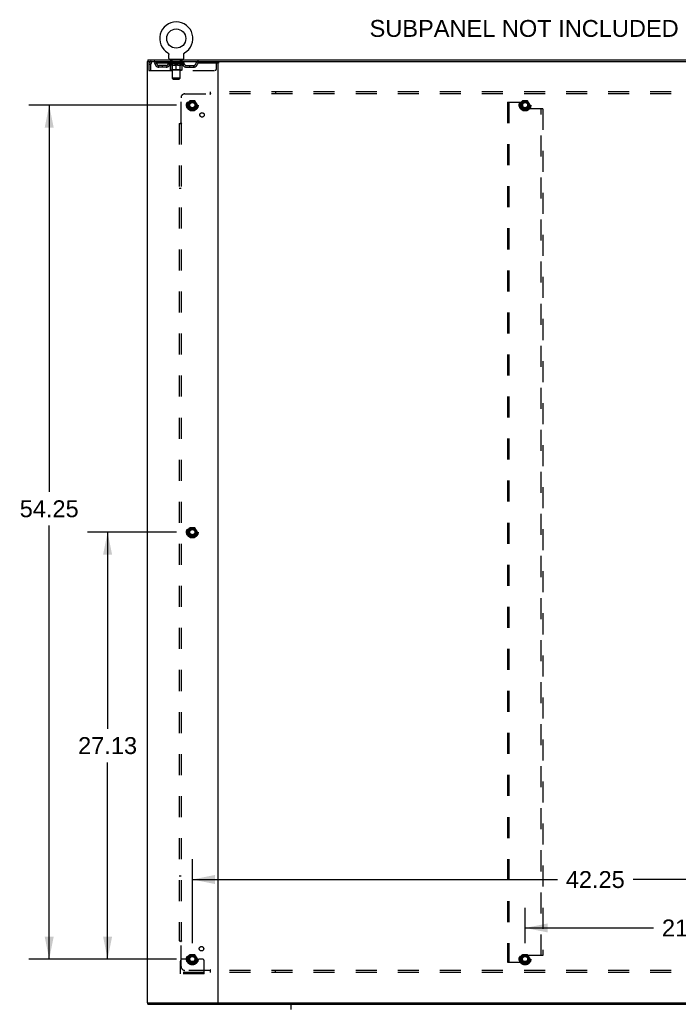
# Model space of a CAD drawing. Header units: inches. Extents: x 0 to 243, y 0 to 157.
# Tile 36 of 37: x 167 to 208, y 56 to 118. Entities that reach past the tile are written whole.
import ezdxf

# ---------------------------------------------------------------- set-up
doc = ezdxf.new("R2010")
doc.units = ezdxf.units.IN
doc.header["$LTSCALE"] = 13.357143
doc.header["$MEASUREMENT"] = 0
doc.linetypes.add('HIDDEN', pattern=[0.2, 0.1, -0.1])
doc.layers.get('0').update_dxf_attribs({"linetype": 'CONTINUOUS'})
for name, color, linetype in [('DEFAULT_2', 8, 'HIDDEN'), ('DIMENSIONS', 7, 'CONTINUOUS'), ('SUBPANEL', 7, 'CONTINUOUS')]:
    doc.layers.add(name, color=color, linetype=linetype)
doc.styles.get("Standard").update_dxf_attribs({"font": 'arial.ttf'})
doc.dimstyles.new('DIMSTYLE_1', dxfattribs={"dimtxt": 1.071429, "dimasz": 1.428571, "dimexe": 0.09, "dimexo": 0.07, "dimgap": 0.0375, "dimtad": 0, "dimtih": 1, "dimtoh": 1, "dimzin": 4, "dimdsep": 46, "dimtxsty": 'Standard', "dimblk": '_FILLED', "dimblk1": '_FILLED', "dimblk2": '_FILLED', "dimcen": 0.09, "dimadec": 3, "dimazin": 1, "dimtfac": 1, "dimtdec": 3, "dimtofl": 0, "dimtmove": 0, "dimatfit": 3, "dimldrblk": '_FILLED', "dimfxl": 0, "dimtolj": 1, "dimtzin": 4, "dimarcsym": 0})

# ---------------------------------------------------------------- blocks, each defined once
blk = doc.blocks.new('_FILLED')
at = {"color": 0, "linetype": 'ByBlock'}
blk.add_solid([(0, 0), (-1, 0.2), (-1, -0.2)], dxfattribs=at)
blk = doc.blocks.new('*D5')
at = {"layer": 'DIMENSIONS', "color": 2, "linetype": 'Continuous'}
for p, q in [((198.62, 59.536), (198.62, 61.798)), ((219.745, 59.536), (219.745, 61.798)), ((198.62, 60.513), (206.774, 60.513)), ((219.745, 60.513), (211.59, 60.513))]:
    blk.add_line(p, q, dxfattribs=at)
at = {"layer": 'DIMENSIONS', "color": 2, "linetype": 'Continuous', "xscale": 1.4285714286, "yscale": 1.4285714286, "zscale": 1.4285714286, "rotation": 180}
blk.add_blockref('_FILLED', (198.62, 60.513), dxfattribs=at)
at = {"layer": 'DIMENSIONS', "color": 2, "linetype": 'Continuous', "xscale": 1.4285714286, "yscale": 1.4285714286, "zscale": 1.4285714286}
blk.add_blockref('_FILLED', (219.745, 60.513), dxfattribs=at)
at = {"layer": 'DIMENSIONS', "color": 2, "linetype": 'Continuous', "insert": (209.182, 61.048), "char_height": 1.0714, "width": 3.74403, "attachment_point": 2, "line_spacing_factor": 0.9}
blk.add_mtext('21.13', dxfattribs=at)
blk = doc.blocks.new('*D6')
at = {"layer": 'DIMENSIONS', "color": 2, "linetype": 'Continuous'}
for p, q in [((177.495, 59.536), (177.495, 64.874)), ((219.745, 59.536), (219.745, 64.874)), ((177.495, 63.589), (200.67, 63.589)), ((219.745, 63.589), (205.485, 63.589))]:
    blk.add_line(p, q, dxfattribs=at)
at = {"layer": 'DIMENSIONS', "color": 2, "linetype": 'Continuous', "xscale": 1.4285714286, "yscale": 1.4285714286, "zscale": 1.4285714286, "rotation": 180}
blk.add_blockref('_FILLED', (177.495, 63.589), dxfattribs=at)
at = {"layer": 'DIMENSIONS', "color": 2, "linetype": 'Continuous', "xscale": 1.4285714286, "yscale": 1.4285714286, "zscale": 1.4285714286}
blk.add_blockref('_FILLED', (219.745, 63.589), dxfattribs=at)
at = {"layer": 'DIMENSIONS', "color": 2, "linetype": 'Continuous', "insert": (203.077, 64.124), "char_height": 1.0714, "width": 3.74403, "attachment_point": 2, "line_spacing_factor": 0.9}
blk.add_mtext('42.25', dxfattribs=at)
blk = doc.blocks.new('*D7')
at = {"layer": 'DIMENSIONS', "color": 2, "linetype": 'Continuous'}
for p, q in [((176.495, 112.786), (167.12, 112.786)), ((168.406, 112.786), (168.406, 88.214)), ((168.406, 58.536), (168.406, 86.072)), ((176.495, 58.536), (167.12, 58.536))]:
    blk.add_line(p, q, dxfattribs=at)
at = {"layer": 'DIMENSIONS', "color": 2, "linetype": 'Continuous', "xscale": 1.4285714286, "yscale": 1.4285714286, "zscale": 1.4285714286}
for p, rotation in [((168.406, 112.786), 90), ((168.406, 58.536), 270)]:
    blk.add_blockref('_FILLED', p, dxfattribs=dict(at, rotation=rotation))
at = {"layer": 'DIMENSIONS', "color": 2, "linetype": 'Continuous', "insert": (168.406, 87.679), "char_height": 1.0714, "width": 3.74403, "attachment_point": 2, "line_spacing_factor": 0.9}
blk.add_mtext('54.25', dxfattribs=at)
blk = doc.blocks.new('*D10')
at = {"layer": 'DIMENSIONS', "color": 2, "linetype": 'Continuous'}
for p, q in [((176.495, 85.661), (170.829, 85.661)), ((172.115, 85.661), (172.115, 73.17)), ((172.115, 58.536), (172.115, 71.027)), ((176.495, 58.536), (170.829, 58.536))]:
    blk.add_line(p, q, dxfattribs=at)
at = {"layer": 'DIMENSIONS', "color": 2, "linetype": 'Continuous', "xscale": 1.4285714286, "yscale": 1.4285714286, "zscale": 1.4285714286}
for p, rotation in [((172.115, 85.661), 90), ((172.115, 58.536), 270)]:
    blk.add_blockref('_FILLED', p, dxfattribs=dict(at, rotation=rotation))
at = {"layer": 'DIMENSIONS', "color": 2, "linetype": 'Continuous', "insert": (172.115, 72.634), "char_height": 1.0714, "width": 3.74403, "attachment_point": 2, "line_spacing_factor": 0.9}
blk.add_mtext('27.13', dxfattribs=at)

msp = doc.modelspace()

# ---------------------------------------------------------------- linework, layer by layer
at = {"color": 7, "linetype": 'Continuous'}
for p, q in [((175.937, 116.108), (175.937, 116.108)), ((175.937, 116.108), (175.94, 116.106)), ((175.94, 116.106), (175.943, 116.104)), ((175.943, 116.104), (175.945, 116.103)), ((175.945, 116.103), (175.948, 116.101)), ((175.948, 116.101), (175.952, 116.098)), ((175.952, 116.098), (175.955, 116.095)), ((175.955, 116.095), (175.958, 116.092)), ((175.958, 116.092), (175.961, 116.089)), ((175.961, 116.089), (175.964, 116.086)), ((175.964, 116.086), (175.967, 116.083)), ((175.967, 116.083), (175.97, 116.08)), ((175.97, 116.08), (175.973, 116.076)), ((175.973, 116.076), (175.975, 116.073)), ((175.975, 116.073), (175.978, 116.069)), ((175.978, 116.069), (175.98, 116.066)), ((175.98, 116.066), (175.982, 116.062)), ((175.982, 116.062), (175.984, 116.058)), ((175.984, 116.058), (175.986, 116.054)), ((175.986, 116.054), (175.988, 116.05)), ((175.988, 116.05), (175.99, 116.046)), ((175.99, 116.046), (175.991, 116.042)), ((175.991, 116.042), (175.993, 116.038)), ((175.993, 116.038), (175.994, 116.034)), ((175.995, 116.03), (175.996, 116.026)), ((175.998, 116.008), (175.999, 116.004)), ((175.999, 116.004), (175.999, 116)), ((175.999, 115.751), (175.999, 116)), ((176.949, 115.751), (176.949, 116)), ((176.952, 116.03), (176.953, 116.034)), ((176.953, 116.034), (176.955, 116.038)), ((176.955, 116.038), (176.956, 116.042)), ((176.956, 116.042), (176.957, 116.046)), ((176.957, 116.046), (176.959, 116.05)), ((176.959, 116.05), (176.961, 116.054)), ((176.961, 116.054), (176.963, 116.058)), ((176.963, 116.058), (176.965, 116.062)), ((176.965, 116.062), (176.967, 116.066)), ((176.967, 116.066), (176.97, 116.069)), ((176.969, 116.069), (176.972, 116.073)), ((176.972, 116.073), (176.975, 116.076)), ((176.975, 116.076), (176.977, 116.08)), ((176.977, 116.08), (176.98, 116.083)), ((176.98, 116.083), (176.983, 116.086)), ((176.983, 116.086), (176.986, 116.089)), ((176.986, 116.089), (176.989, 116.092)), ((176.989, 116.092), (176.992, 116.095)), ((176.992, 116.095), (176.996, 116.098)), ((176.996, 116.098), (176.999, 116.101)), ((176.999, 116.101), (177.003, 116.103)), ((177.003, 116.103), (177.004, 116.104)), ((177.003, 116.103), (177.004, 116.104)), ((177.004, 116.104), (177.007, 116.106)), ((177.007, 116.106), (177.01, 116.108)), ((177.01, 116.108), (177.01, 116.108)), ((174.672, 115.661), (174.672, 115.557)), ((174.672, 115.661), (222.568, 115.661)), ((176.036, 115.691), (176.036, 115.661)), ((176.911, 115.691), (176.036, 115.691)), ((176.911, 115.691), (176.911, 115.661)), ((174.672, 55.661), (174.672, 55.765)), ((174.672, 55.661), (222.568, 55.661))]:
    msp.add_line(p, q, dxfattribs=at)
at = {"color": 3, "linetype": 'Continuous'}
for p, q in [((174.62, 115.557), (174.62, 55.765)), ((174.62, 115.557), (222.62, 115.557)), ((179.12, 115.557), (179.12, 55.765)), ((174.62, 55.765), (222.62, 55.765)), ((183.743, 55.661), (183.743, 55.321))]:
    msp.add_line(p, q, dxfattribs=at)
at = {"color": 7, "linetype": 'Continuous'}
for points in [[(175.994, 116.034), (175.995, 116.03), (175.996, 116.026), (175.997, 116.021), (175.998, 116.017), (175.998, 116.013), (175.998, 116.008), (175.999, 116.004)], [(176.949, 116), (176.949, 116.004), (176.949, 116.008), (176.949, 116.013), (176.95, 116.017), (176.95, 116.021), (176.951, 116.026), (176.952, 116.03)], [(176.949, 116.004), (176.949, 116.008), (176.949, 116.013), (176.95, 116.017), (176.95, 116.021)]]:
    msp.add_lwpolyline(points, dxfattribs=at)
msp.add_circle((176.474, 117.015), 0.609, dxfattribs=at)
for centre, radius, start, end in [((176.474, 117.015), 1.054, 300.39933, 239.60066), ((176.059, 115.751), 0.06, 180, 270), ((176.889, 115.751), 0.06, 270, 360)]:
    msp.add_arc(centre, radius, start, end, dxfattribs=at)
at = {"layer": 'DEFAULT_2', "color": 8, "linetype": 'HIDDEN'}
for p, q in [((175.937, 116.108), (175.937, 116.108)), ((175.943, 116.104), (175.945, 116.103)), ((177.01, 116.108), (177.01, 116.108)), ((174.724, 115.39), (174.724, 114.995)), ((174.724, 115.39), (174.828, 115.39)), ((174.828, 115.39), (174.828, 114.995)), ((174.858, 114.995), (174.858, 115.39)), ((174.891, 115.557), (174.891, 115.453)), ((179.161, 115.453), (174.891, 115.453)), ((175.359, 115.202), (175.359, 115.306)), ((175.842, 115.306), (175.359, 115.306)), ((175.842, 115.202), (175.359, 115.202)), ((175.609, 115.202), (175.609, 115.306)), ((175.967, 115.416), (175.967, 115.453)), ((176.095, 115.327), (175.967, 115.416)), ((176.98, 115.416), (175.967, 115.416)), ((175.975, 115.448), (175.975, 115.453)), ((175.982, 115.445), (175.982, 115.448)), ((175.982, 115.445), (176.965, 115.445)), ((175.989, 115.445), (175.989, 115.448)), ((175.99, 115.445), (175.99, 115.448)), ((175.998, 115.448), (175.998, 115.453)), ((176.011, 115.445), (176.011, 115.448)), ((176.012, 115.445), (176.012, 115.448)), ((176.035, 115.448), (176.035, 115.453)), ((176.036, 115.453), (176.036, 115.557)), ((176.047, 115.445), (176.047, 115.448)), ((176.049, 115.445), (176.049, 115.448)), ((176.212, 115.448), (176.051, 115.448)), ((176.086, 115.448), (176.086, 115.453)), ((176.087, 115.445), (176.087, 115.448)), ((176.088, 115.445), (176.088, 115.448)), ((176.09, 115.445), (176.09, 115.448)), ((176.095, 115.327), (176.103, 115.327)), ((176.096, 115.445), (176.096, 115.448)), ((176.096, 115.445), (176.096, 115.448)), ((176.098, 115.445), (176.098, 115.448)), ((176.101, 115.445), (176.101, 115.448)), ((176.103, 115.037), (176.103, 115.361)), ((176.105, 115.445), (176.105, 115.448)), ((176.116, 115.445), (176.116, 115.448)), ((176.129, 115.691), (176.129, 115.661)), ((176.13, 115.445), (176.13, 115.448)), ((176.131, 115.445), (176.131, 115.45)), ((176.147, 115.445), (176.147, 115.448)), ((176.148, 115.448), (176.148, 115.453)), ((176.156, 115.445), (176.156, 115.448)), ((176.159, 115.445), (176.159, 115.448)), ((176.164, 115.601), (176.164, 115.681)), ((176.167, 115.445), (176.167, 115.448)), ((176.233, 115.591), (176.174, 115.591)), ((176.176, 115.445), (176.176, 115.451)), ((176.188, 115.445), (176.188, 115.448)), ((176.191, 115.445), (176.191, 115.448)), ((176.212, 115.445), (176.212, 115.448)), ((176.266, 115.448), (176.216, 115.448)), ((176.217, 115.327), (176.361, 115.327)), ((176.221, 115.448), (176.221, 115.453)), ((176.224, 115.039), (176.224, 115.413)), ((176.225, 114.501), (176.225, 115.581)), ((176.226, 115.445), (176.226, 115.448)), ((176.23, 115.445), (176.23, 115.448)), ((176.235, 115.445), (176.235, 115.452)), ((176.238, 115.445), (176.238, 115.448)), ((176.247, 115.445), (176.247, 115.448)), ((176.266, 115.445), (176.266, 115.448)), ((176.326, 115.448), (176.278, 115.448)), ((176.295, 115.445), (176.295, 115.448)), ((176.301, 115.448), (176.301, 115.453)), ((176.303, 115.445), (176.303, 115.448)), ((176.305, 115.445), (176.305, 115.453)), ((176.308, 115.445), (176.308, 115.448)), ((176.314, 115.445), (176.314, 115.448)), ((176.326, 115.445), (176.326, 115.448)), ((176.39, 115.448), (176.347, 115.448)), ((176.357, 115.445), (176.357, 115.448)), ((176.382, 115.448), (176.444, 115.451)), ((176.386, 115.448), (176.386, 115.453)), ((176.386, 115.448), (176.386, 115.453)), ((176.386, 115.453), (176.386, 115.453)), ((176.386, 115.445), (176.386, 115.448)), ((176.389, 115.445), (176.389, 115.448)), ((176.39, 115.445), (176.39, 115.448)), ((176.39, 115.445), (176.39, 115.448)), ((176.418, 115.448), (176.47, 115.448)), ((176.423, 115.445), (176.423, 115.448)), ((176.427, 115.448), (176.427, 115.45)), ((176.444, 115.448), (176.444, 115.451)), ((176.457, 115.445), (176.457, 115.448)), ((176.472, 115.448), (176.471, 115.448)), ((176.471, 115.445), (176.471, 115.448)), ((176.472, 115.445), (176.472, 115.448)), ((176.474, 115.448), (176.474, 115.453)), ((176.474, 115.453), (176.565, 115.448)), ((176.474, 115.007), (176.474, 115.362)), ((176.476, 115.445), (176.476, 115.448)), ((176.476, 115.445), (176.476, 115.448)), ((176.476, 115.448), (176.476, 115.448)), ((176.49, 115.445), (176.49, 115.448)), ((176.49, 115.448), (176.529, 115.448)), ((176.524, 115.445), (176.524, 115.448)), ((176.557, 115.445), (176.557, 115.448)), ((176.557, 115.445), (176.557, 115.448)), ((176.557, 115.448), (176.601, 115.448)), ((176.558, 115.445), (176.558, 115.448)), ((176.561, 115.448), (176.561, 115.453)), ((176.561, 115.453), (176.562, 115.453)), ((176.561, 115.445), (176.561, 115.448)), ((176.562, 115.448), (176.562, 115.453)), ((176.587, 115.327), (176.73, 115.327)), ((176.59, 115.445), (176.59, 115.448)), ((176.622, 115.445), (176.622, 115.448)), ((176.622, 115.448), (176.669, 115.448)), ((176.634, 115.445), (176.634, 115.448)), ((176.64, 115.445), (176.64, 115.448)), ((176.642, 115.445), (176.642, 115.453)), ((176.644, 115.445), (176.644, 115.448)), ((176.647, 115.448), (176.647, 115.453)), ((176.653, 115.445), (176.653, 115.448)), ((176.681, 115.445), (176.681, 115.448)), ((176.681, 115.448), (176.731, 115.448)), ((176.701, 115.445), (176.701, 115.448)), ((176.709, 115.445), (176.709, 115.448)), ((176.713, 115.445), (176.713, 115.452)), ((176.774, 115.591), (176.715, 115.591)), ((176.718, 115.445), (176.718, 115.448)), ((176.721, 115.445), (176.721, 115.448)), ((176.723, 114.501), (176.723, 115.581)), ((176.724, 115.039), (176.724, 115.413)), ((176.727, 115.448), (176.727, 115.453)), ((176.735, 115.445), (176.735, 115.448)), ((176.735, 115.448), (176.896, 115.448)), ((176.757, 115.445), (176.757, 115.448)), ((176.759, 115.445), (176.759, 115.448)), ((176.772, 115.445), (176.772, 115.451)), ((176.781, 115.445), (176.781, 115.448)), ((176.784, 115.601), (176.784, 115.681)), ((176.788, 115.445), (176.788, 115.448)), ((176.791, 115.445), (176.791, 115.448)), ((176.799, 115.448), (176.799, 115.453)), ((176.8, 115.445), (176.8, 115.448)), ((176.816, 115.445), (176.816, 115.45)), ((176.817, 115.445), (176.817, 115.448)), ((176.819, 115.691), (176.819, 115.661)), ((176.831, 115.445), (176.831, 115.448)), ((176.843, 115.445), (176.843, 115.448)), ((176.844, 115.037), (176.844, 115.361)), ((176.844, 115.327), (176.853, 115.327)), ((176.846, 115.445), (176.846, 115.448)), ((176.849, 115.445), (176.849, 115.448)), ((176.852, 115.445), (176.852, 115.448)), ((176.852, 115.445), (176.852, 115.448)), ((176.853, 115.327), (176.98, 115.416)), ((176.857, 115.445), (176.857, 115.448)), ((176.86, 115.445), (176.86, 115.448)), ((176.86, 115.445), (176.86, 115.448)), ((176.861, 115.448), (176.861, 115.453)), ((176.898, 115.445), (176.898, 115.448)), ((176.9, 115.445), (176.9, 115.448)), ((176.911, 115.453), (176.911, 115.557)), ((176.912, 115.448), (176.912, 115.453)), ((176.935, 115.445), (176.935, 115.448)), ((176.936, 115.445), (176.936, 115.448)), ((176.949, 115.448), (176.949, 115.453)), ((176.957, 115.445), (176.957, 115.448)), ((176.958, 115.445), (176.958, 115.448)), ((176.965, 115.445), (176.965, 115.448)), ((176.972, 115.448), (176.972, 115.453)), ((176.98, 115.416), (176.98, 115.453)), ((177.105, 115.306), (177.588, 115.306)), ((177.105, 115.202), (177.588, 115.202)), ((177.338, 115.202), (177.338, 115.306)), ((177.588, 115.202), (177.588, 115.306)), ((178.061, 115.557), (178.061, 115.453)), ((179.036, 115.12), (179.036, 115.557)), ((179.161, 115.557), (179.161, 115.453)), ((174.724, 114.995), (174.828, 114.995)), ((174.858, 114.995), (178.911, 114.995)), ((176.815, 115.007), (176.133, 115.007)), ((176.224, 115.039), (176.192, 115.007)), ((176.724, 115.039), (176.224, 115.039)), ((176.285, 114.441), (176.225, 114.501)), ((176.723, 114.501), (176.225, 114.501)), ((176.663, 114.441), (176.723, 114.501)), ((176.724, 115.039), (176.755, 115.007)), ((176.285, 114.441), (176.663, 114.441)), ((177.332, 113.059), (177.177, 112.791)), ((177.177, 112.781), (177.332, 112.514)), ((177.649, 113.064), (177.34, 113.064)), ((177.812, 112.791), (177.658, 113.059)), ((177.658, 112.514), (177.812, 112.781)), ((197.495, 112.974), (197.495, 58.349)), ((197.495, 112.974), (197.599, 112.974)), ((197.599, 112.974), (197.599, 58.349)), ((197.599, 112.974), (198.391, 112.974)), ((198.457, 113.059), (198.302, 112.791)), ((198.302, 112.781), (198.457, 112.514)), ((198.454, 112.911), (198.454, 112.62)), ((198.774, 113.064), (198.465, 113.064)), ((198.937, 112.791), (198.783, 113.059)), ((198.783, 112.514), (198.937, 112.781)), ((177.649, 112.509), (177.34, 112.509)), ((198.774, 112.509), (198.465, 112.509)), ((199.641, 112.558), (198.516, 112.558)), ((199.641, 58.765), (199.641, 112.558)), ((199.745, 112.558), (199.641, 112.558)), ((199.745, 112.558), (199.745, 58.765)), ((177.332, 85.934), (177.177, 85.666)), ((177.649, 85.939), (177.34, 85.939)), ((177.812, 85.666), (177.658, 85.934)), ((177.177, 85.656), (177.332, 85.389)), ((177.649, 85.384), (177.34, 85.384)), ((177.658, 85.389), (177.812, 85.656)), ((177.332, 58.809), (177.177, 58.541)), ((177.649, 58.814), (177.34, 58.814)), ((177.812, 58.541), (177.658, 58.809)), ((198.457, 58.809), (198.302, 58.541)), ((198.774, 58.814), (198.465, 58.814)), ((198.937, 58.541), (198.783, 58.809)), ((176.745, 57.588), (176.745, 58.411)), ((176.959, 58.536), (176.87, 58.536)), ((177.08, 58.536), (176.959, 58.536)), ((177.32, 58.536), (177.08, 58.536)), ((177.177, 58.531), (177.332, 58.264)), ((177.649, 58.259), (177.34, 58.259)), ((177.658, 58.264), (177.812, 58.531)), ((177.67, 58.536), (177.909, 58.536)), ((178.03, 58.536), (177.909, 58.536)), ((178.12, 58.536), (178.03, 58.536)), ((178.245, 57.588), (178.245, 58.411)), ((197.495, 58.349), (197.599, 58.349)), ((197.599, 58.349), (198.391, 58.349)), ((198.302, 58.531), (198.457, 58.264)), ((198.454, 58.411), (198.454, 58.702)), ((198.774, 58.259), (198.465, 58.259)), ((199.641, 58.765), (198.516, 58.765)), ((198.783, 58.264), (198.937, 58.531)), ((199.745, 58.765), (199.641, 58.765)), ((178.245, 57.692), (176.745, 57.692)), ((178.245, 57.588), (176.745, 57.588)), ((176.992, 57.588), (176.992, 57.692)), ((177.248, 57.588), (177.248, 57.692)), ((177.742, 57.588), (177.742, 57.692)), ((177.998, 57.588), (177.998, 57.692))]:
    msp.add_line(p, q, dxfattribs=at)
for points in [[(174.891, 115.557), (174.888, 115.556), (174.886, 115.553), (174.884, 115.548), (174.881, 115.541), (174.879, 115.532), (174.877, 115.521), (174.874, 115.508), (174.872, 115.494), (174.869, 115.479), (174.867, 115.463), (174.865, 115.445), (174.862, 115.427), (174.86, 115.409), (174.858, 115.39)], [(174.891, 115.453), (174.888, 115.453), (174.886, 115.452), (174.884, 115.45), (174.881, 115.447), (174.879, 115.444), (174.877, 115.439), (174.874, 115.435), (174.872, 115.429), (174.869, 115.424), (174.867, 115.418), (174.865, 115.411), (174.862, 115.404), (174.86, 115.397), (174.858, 115.39)], [(176.103, 115.361), (176.123, 115.353), (176.142, 115.346), (176.161, 115.34), (176.18, 115.335), (176.198, 115.33), (176.217, 115.327)], [(176.223, 115.327), (176.203, 115.33), (176.183, 115.335), (176.164, 115.34), (176.144, 115.346), (176.124, 115.353), (176.103, 115.361)], [(176.474, 115.362), (176.453, 115.354), (176.432, 115.346), (176.412, 115.34), (176.392, 115.335), (176.373, 115.33), (176.353, 115.327)], [(176.361, 115.327), (176.379, 115.33), (176.398, 115.335), (176.417, 115.34), (176.435, 115.346), (176.454, 115.353), (176.474, 115.36)], [(176.594, 115.327), (176.574, 115.33), (176.555, 115.335), (176.535, 115.34), (176.515, 115.347), (176.494, 115.354), (176.474, 115.362)], [(176.474, 115.36), (176.493, 115.353), (176.512, 115.346), (176.531, 115.34), (176.55, 115.335), (176.568, 115.33), (176.587, 115.327)], [(176.844, 115.361), (176.824, 115.353), (176.803, 115.346), (176.783, 115.34), (176.764, 115.335), (176.744, 115.33), (176.724, 115.327)], [(176.73, 115.327), (176.749, 115.33), (176.768, 115.335), (176.787, 115.34), (176.806, 115.346), (176.825, 115.353), (176.844, 115.361)]]:
    msp.add_lwpolyline(points, dxfattribs=at)
for centre, radius in [((177.495, 112.786), 0.372), ((177.495, 112.786), 0.356), ((177.495, 112.786), 0.312), ((177.495, 112.786), 0.204), ((177.495, 112.786), 0.188), ((177.495, 112.786), 0.183), ((177.495, 112.786), 0.165), ((198.62, 112.786), 0.372), ((198.62, 112.786), 0.356), ((198.62, 112.786), 0.312), ((198.62, 112.786), 0.204), ((198.62, 112.786), 0.188), ((198.62, 112.786), 0.183), ((198.62, 112.786), 0.165), ((177.495, 85.661), 0.372), ((177.495, 85.661), 0.356), ((177.495, 85.661), 0.312), ((177.495, 85.661), 0.204), ((177.495, 85.661), 0.188), ((177.495, 85.661), 0.183), ((177.495, 85.661), 0.165), ((177.495, 58.536), 0.372), ((177.495, 58.536), 0.356), ((177.495, 58.536), 0.312), ((198.62, 58.536), 0.372), ((198.62, 58.536), 0.356), ((198.62, 58.536), 0.312), ((177.495, 58.536), 0.204), ((177.495, 58.536), 0.188), ((177.495, 58.536), 0.183), ((177.495, 58.536), 0.165), ((198.62, 58.536), 0.204), ((198.62, 58.536), 0.188), ((198.62, 58.536), 0.183), ((198.62, 58.536), 0.165)]:
    msp.add_circle(centre, radius, dxfattribs=at)
for centre, radius, start, end in [((174.891, 115.39), 0.167, 90, 180), ((174.891, 115.39), 0.063, 90, 180), ((175.07, 115.39), 0.167, 8.07163, 90), ((175.07, 115.391), 0.0625, 7.98631, 90), ((175.359, 115.431), 0.229, 187.98631, 270), ((175.359, 115.431), 0.125, 188.07163, 270), ((175.842, 115.431), 0.125, 270, 351.92837), ((175.842, 115.431), 0.229, 270, 352.01369), ((176.131, 115.39), 0.167, 90, 171.92837), ((176.131, 115.391), 0.0625, 90, 172.01369), ((176.154, 115.681), 0.01, 0, 90), ((176.174, 115.601), 0.01, 180, 270), ((176.192, 115.413), 0.0318, 0, 90), ((176.215, 115.581), 0.01, 0, 90), ((176.733, 115.581), 0.01, 90, 180), ((176.755, 115.413), 0.0318, 90, 180), ((176.774, 115.601), 0.01, 270, 360), ((176.794, 115.681), 0.01, 90, 180), ((176.816, 115.39), 0.167, 8.07163, 90), ((176.817, 115.391), 0.0625, 7.98631, 90), ((177.105, 115.431), 0.229, 187.98631, 270), ((177.105, 115.431), 0.125, 188.07163, 270), ((177.588, 115.431), 0.125, 270, 351.92837), ((177.588, 115.431), 0.229, 270, 352.01369), ((177.877, 115.39), 0.167, 90, 171.92837), ((177.877, 115.391), 0.0625, 90, 172.01369), ((178.911, 115.12), 0.125, 270, 360), ((176.133, 115.037), 0.0296, 180, 270), ((176.815, 115.037), 0.0296, 270, 360), ((177.186, 112.786), 0.01, 150.01268, 209.98829), ((177.34, 113.054), 0.01, 90.01235, 149.98915), ((177.649, 113.054), 0.01, 30.01204, 89.98872), ((177.804, 112.786), 0.01, 330.01268, 29.98829), ((198.311, 112.786), 0.01, 150.01268, 209.98829), ((198.391, 112.911), 0.0625, 0, 90), ((198.516, 112.62), 0.0625, 180, 270), ((198.465, 113.054), 0.01, 90.01235, 149.98915), ((198.774, 113.054), 0.01, 30.01204, 89.98872), ((198.929, 112.786), 0.01, 330.01268, 29.98829), ((177.34, 112.519), 0.01, 210.01204, 269.98872), ((177.649, 112.519), 0.01, 270.01235, 329.98915), ((198.465, 112.519), 0.01, 210.01204, 269.98872), ((198.774, 112.519), 0.01, 270.01235, 329.98915), ((177.34, 85.929), 0.01, 90.01235, 149.98915), ((177.649, 85.929), 0.01, 30.01204, 89.98872), ((177.186, 85.661), 0.01, 150.01268, 209.98829), ((177.34, 85.394), 0.01, 210.01204, 269.98872), ((177.649, 85.394), 0.01, 270.01235, 329.98915), ((177.804, 85.661), 0.01, 330.01268, 29.98829), ((177.34, 58.804), 0.01, 90.01235, 149.98915), ((177.649, 58.804), 0.01, 30.01204, 89.98872), ((198.465, 58.804), 0.01, 90.01235, 149.98915), ((198.774, 58.804), 0.01, 30.01204, 89.98872), ((176.87, 58.411), 0.125, 90, 180), ((177.186, 58.536), 0.01, 150.01268, 209.98829), ((177.495, 58.536), 0.175, 180, 360), ((177.34, 58.269), 0.01, 210.01204, 269.98872), ((177.649, 58.269), 0.01, 270.01235, 329.98915), ((177.804, 58.536), 0.01, 330.01268, 29.98829), ((178.12, 58.411), 0.125, 0, 90), ((198.311, 58.536), 0.01, 150.01268, 209.98829), ((198.391, 58.411), 0.0625, 270, 360), ((198.516, 58.702), 0.0625, 90, 180), ((198.465, 58.269), 0.01, 210.01204, 269.98872), ((198.774, 58.269), 0.01, 270.01235, 329.98915), ((198.929, 58.536), 0.01, 330.01268, 29.98829)]:
    msp.add_arc(centre, radius, start, end, dxfattribs=at)
for centre, major_axis, ratio, start_param, end_param in [((176.474, 115.453), (0.506, 0.005), 0.05963, 2.96643, 3.140963), ((175.952, 115.444), (0.158, 0), 0.060556, 0.430652, 1.470503), ((176.474, 115.453), (0.506, 0), 0.060556, -3.141593, -2.96706), ((175.952, 115.438), (0.158, 0.002), 0.05963, 1.376596, 1.469874), ((176.474, 115.453), (0.506, 0.011), 0.05688, 2.791345, 2.965878), ((175.932, 115.444), (0.158, 0.002), 0.05963, 0.25549, 1.295341), ((175.987, 115.444), (0.158, -0.002), 0.05963, 0.605815, 1.645666), ((176.474, 115.453), (0.506, -0.005), 0.05963, -2.96643, -2.791898), ((175.987, 115.438), (0.158, 0), 0.060556, 1.551758, 1.645036), ((175.932, 115.438), (0.158, 0.003), 0.05688, 1.20151, 1.294789), ((175.988, 115.44), (0.131, 0.001), 0.05963, 1.065228, 1.614276), ((175.972, 115.44), (0.131, 0.003), 0.05688, 0.890143, 1.43919), ((176.018, 115.44), (0.131, 0), 0.060556, 1.240391, 1.789438), ((176.474, 115.453), (0.506, 0.015), 0.052395, 2.616403, 2.790936), ((175.929, 115.444), (0.158, 0.003), 0.05688, 0.080405, 1.120256), ((176.037, 115.444), (0.158, -0.003), 0.05688, 0.7809, 1.820751), ((176.474, 115.453), (0.506, -0.011), 0.05688, -2.791345, -2.616812), ((176.037, 115.438), (0.158, -0.002), 0.05963, 1.72692, 1.820198), ((175.929, 115.438), (0.158, 0.005), 0.052395, 1.026568, 1.119847), ((175.972, 115.44), (0.131, 0.004), 0.052395, 0.715201, 1.264248), ((176.063, 115.44), (0.131, -0.001), 0.05963, 1.415553, 1.9646), ((176.474, 115.453), (0.506, 0.02), 0.046319, 2.441654, 2.616187), ((176.1, 115.444), (0.158, -0.005), 0.052395, 0.955842, 1.995693), ((176.474, 115.453), (0.506, -0.015), 0.052395, -2.616403, -2.44187), ((175.943, 115.444), (0.158, 0.005), 0.052395, -0.094537, 0.945314), ((176.1, 115.438), (0.158, -0.003), 0.05688, 1.902006, 1.995284), ((175.943, 115.438), (0.158, 0.006), 0.046319, 0.851819, 0.945098), ((175.986, 115.44), (0.131, 0.005), 0.046319, 0.540452, 1.089499), ((176.12, 115.44), (0.131, -0.003), 0.05688, 1.590638, 2.139686), ((176.474, 115.453), (0.506, 0.024), 0.038841, 2.267123, 2.441656), ((176.175, 115.444), (0.158, -0.006), 0.046319, 1.130591, 2.170442), ((175.972, 115.444), (0.158, 0.006), 0.046319, -0.269286, 0.770565), ((176.474, 115.453), (0.506, -0.02), 0.046319, -2.441654, -2.267121), ((176.175, 115.438), (0.158, -0.005), 0.052395, 2.076947, 2.170226), ((175.972, 115.438), (0.158, 0.007), 0.038841, 0.677289, 0.770567), ((176.016, 115.44), (0.131, 0.006), 0.038841, 0.365921, 0.914969), ((176.187, 115.44), (0.131, -0.004), 0.052395, 1.76558, 2.314627), ((176.474, 115.453), (0.506, 0.027), 0.030195, 2.09281, 2.267343), ((176.259, 115.444), (0.158, -0.007), 0.038841, 1.305122, 2.344973), ((176.017, 115.444), (0.158, 0.007), 0.038841, -0.443817, 0.596034), ((176.474, 115.453), (0.506, -0.024), 0.038841, -2.267123, -2.092591), ((176.259, 115.438), (0.158, -0.006), 0.046319, 2.251696, 2.344975), ((176.017, 115.438), (0.158, 0.008), 0.030195, 0.502975, 0.596254), ((176.059, 115.44), (0.131, 0.007), 0.030195, 0.191608, 0.740655), ((176.264, 115.44), (0.131, -0.005), 0.046319, 1.940329, 2.489376), ((176.076, 115.444), (0.158, 0.008), 0.030195, -0.61813, 0.421721), ((176.474, 115.453), (0.506, 0.029), 0.020645, 1.918687, 2.09322), ((176.349, 115.444), (0.158, -0.008), 0.030195, 1.479435, 2.519286), ((176.474, 115.453), (0.506, -0.027), 0.030195, -2.09281, -1.918277), ((176.349, 115.438), (0.158, -0.007), 0.038841, 2.426227, 2.519505), ((176.076, 115.438), (0.158, 0.009), 0.020645, 0.328852, 0.422131), ((176.115, 115.44), (0.131, 0.007), 0.020645, 0.017485, 0.566532), ((176.346, 115.44), (0.131, -0.006), 0.038841, 2.11486, 2.663907), ((176.147, 115.444), (0.158, 0.009), 0.020645, -0.792253, 0.247598), ((176.474, 115.453), (0.506, 0.03), 0.010478, 1.744704, 1.919237), ((176.443, 115.444), (0.158, -0.009), 0.020645, 1.653558, 2.693409), ((176.474, 115.453), (0.506, -0.029), 0.020645, -1.918687, -1.744154), ((176.443, 115.438), (0.158, -0.008), 0.030195, 2.60054, 2.693819), ((176.147, 115.438), (0.158, 0.009), 0.010478, 0.154869, 0.248148), ((176.182, 115.44), (0.131, 0.008), 0.010478, 6.126688, 6.675735), ((176.433, 115.44), (0.131, -0.007), 0.030195, 2.289173, 2.83822), ((176.228, 115.444), (0.158, 0.009), 0.010478, -0.966236, -0.000846), ((176.538, 115.444), (0.158, -0.009), 0.010478, 1.827541, 2.867392), ((176.474, 115.453), (0.506, -0.03), 0.010478, -1.744704, -1.570171), ((176.538, 115.438), (0.158, -0.009), 0.020645, 2.774664, 2.867942), ((176.521, 115.44), (0.131, -0.007), 0.020645, 2.463296, 3.012344), ((176.409, 115.444), (0.158, 0.009), 0.010478, 0.274201, 1.314052), ((176.34, 115.44), (0.131, 0.008), 0.010478, -0.000298, 0.504314), ((176.316, 115.438), (0.158, 0.009), 0.010478, 0.192946, 0.399283), ((176.474, 115.453), (0.506, 0.03), 0.010478, -1.578586, -1.396888), ((176.631, 115.438), (0.158, -0.009), 0.010478, 2.948646, 3.041925), ((176.607, 115.44), (0.131, -0.008), 0.010478, 2.637279, 3.142076), ((176.504, 115.444), (0.158, 0.009), 0.020645, 0.448184, 1.488034), ((176.427, 115.44), (0.131, 0.007), 0.020645, 0.129249, 0.678296), ((176.409, 115.438), (0.158, 0.009), 0.020645, 0.273651, 0.366929), ((176.72, 115.444), (0.158, -0.009), 0.010478, -3.140747, -2.175357), ((176.474, 115.453), (0.506, 0.029), 0.020645, -1.397439, -1.222906), ((176.474, 115.453), (0.506, -0.03), 0.010478, 1.222355, 1.396888), ((176.598, 115.444), (0.158, 0.008), 0.030195, 0.622307, 1.662158), ((176.514, 115.44), (0.131, 0.007), 0.030195, 0.303372, 0.852419), ((176.765, 115.44), (0.131, -0.008), 0.010478, 2.749043, 3.29809), ((176.8, 115.444), (0.158, -0.009), 0.020645, 2.893995, 3.933846), ((176.504, 115.438), (0.158, 0.008), 0.030195, 0.447774, 0.541052), ((176.8, 115.438), (0.158, -0.009), 0.010478, 2.893445, 2.986723), ((176.474, 115.453), (0.506, 0.027), 0.030195, -1.223315, -1.048783), ((176.474, 115.453), (0.506, -0.029), 0.020645, 1.048373, 1.222906), ((176.689, 115.444), (0.158, 0.007), 0.038841, 0.79662, 1.836471), ((176.601, 115.44), (0.131, 0.006), 0.038841, 0.477686, 1.026733), ((176.832, 115.44), (0.131, -0.007), 0.020645, 2.57506, 3.124108), ((176.871, 115.444), (0.158, -0.008), 0.030195, 2.719872, 3.759723), ((176.772, 115.444), (0.158, 0.006), 0.046319, 0.971151, 2.011002), ((176.598, 115.438), (0.158, 0.007), 0.038841, 0.622087, 0.715366), ((176.871, 115.438), (0.158, -0.009), 0.020645, 2.719462, 2.812741), ((176.474, 115.453), (0.506, 0.024), 0.038841, -1.049002, -0.874469), ((176.474, 115.453), (0.506, -0.027), 0.030195, 0.87425, 1.048783), ((176.684, 115.44), (0.131, 0.005), 0.046319, 0.652216, 1.201263), ((176.847, 115.444), (0.158, 0.005), 0.052395, 1.1459, 2.185751), ((176.888, 115.44), (0.131, -0.007), 0.030195, 2.400937, 2.949985), ((176.93, 115.444), (0.158, -0.007), 0.038841, 2.545558, 3.585409), ((176.76, 115.44), (0.131, 0.004), 0.052395, 0.826965, 1.376012), ((176.689, 115.438), (0.158, 0.006), 0.046319, 0.796618, 0.889896), ((176.93, 115.438), (0.158, -0.008), 0.030195, 2.545339, 2.638617), ((176.91, 115.444), (0.158, 0.003), 0.05688, 1.320842, 2.360692), ((176.474, 115.453), (0.506, 0.02), 0.046319, -0.874471, -0.699939), ((176.474, 115.453), (0.506, -0.024), 0.038841, 0.699936, 0.874469), ((176.975, 115.444), (0.158, -0.006), 0.046319, 2.371028, 3.410879), ((176.932, 115.44), (0.131, -0.006), 0.038841, 2.226624, 2.775671), ((176.96, 115.444), (0.158, 0.002), 0.05963, 1.495927, 2.535778), ((176.828, 115.44), (0.131, 0.003), 0.05688, 1.001907, 1.550954), ((177.005, 115.444), (0.158, -0.005), 0.052395, 2.196279, 3.23613), ((176.772, 115.438), (0.158, 0.005), 0.052395, 0.971367, 1.064645), ((176.961, 115.44), (0.131, -0.005), 0.046319, 2.052093, 2.601141), ((176.996, 115.444), (0.158, 0), 0.060556, 1.671089, 2.71094), ((176.975, 115.438), (0.158, -0.007), 0.038841, 2.371026, 2.464304), ((177.018, 115.444), (0.158, -0.003), 0.05688, 2.021337, 3.061188), ((176.474, 115.453), (0.506, 0.015), 0.052395, -0.699723, -0.52519), ((176.474, 115.453), (0.506, -0.02), 0.046319, 0.525406, 0.699939), ((177.015, 115.444), (0.158, -0.002), 0.05963, 1.846251, 2.886102), ((176.885, 115.44), (0.131, 0.001), 0.05963, 1.176993, 1.72604), ((176.976, 115.44), (0.131, -0.004), 0.052395, 1.877344, 2.426392), ((176.929, 115.44), (0.131, 0), 0.060556, 1.352155, 1.901202), ((176.975, 115.44), (0.131, -0.003), 0.05688, 1.702402, 2.25145), ((176.959, 115.44), (0.131, -0.001), 0.05963, 1.527317, 2.076364), ((176.847, 115.438), (0.158, 0.003), 0.05688, 1.146309, 1.239587), ((177.005, 115.438), (0.158, -0.006), 0.046319, 2.196495, 2.289773), ((176.474, 115.453), (0.506, 0.011), 0.05688, -0.524781, -0.350248), ((176.474, 115.453), (0.506, -0.015), 0.052395, 0.350657, 0.52519), ((176.91, 115.438), (0.158, 0.002), 0.05963, 1.321394, 1.414673), ((177.018, 115.438), (0.158, -0.005), 0.052395, 2.021746, 2.115024), ((176.474, 115.453), (0.506, 0.005), 0.05963, -0.349695, -0.175162), ((176.474, 115.453), (0.506, -0.011), 0.05688, 0.175715, 0.350248), ((176.96, 115.438), (0.158, 0), 0.060556, 1.496556, 1.589835), ((177.015, 115.438), (0.158, -0.003), 0.05688, 1.846804, 1.940083), ((176.996, 115.438), (0.158, -0.002), 0.05963, 1.671719, 1.764997), ((176.474, 115.453), (0.506, 0), 0.060556, -0.174533, 0), ((176.474, 115.453), (0.506, -0.005), 0.05963, 0.000629, 0.175162)]:
    msp.add_ellipse(centre, major_axis=major_axis, ratio=ratio, start_param=start_param, end_param=end_param, dxfattribs=at)
at = {"layer": 'SUBPANEL', "color": 8, "linetype": 'HIDDEN'}
for p, q in [((176.776, 111.665), (176.776, 113.255)), ((177.026, 113.505), (178.616, 113.505)), ((178.634, 113.524), (178.627, 113.517)), ((178.651, 113.464), (178.651, 113.63)), ((218.588, 113.63), (178.651, 113.63)), ((218.588, 113.505), (178.651, 113.505)), ((182.776, 113.63), (182.776, 113.505)), ((176.651, 111.63), (176.651, 59.692)), ((176.651, 111.63), (176.817, 111.63)), ((176.776, 111.63), (176.776, 59.692)), ((176.651, 107.505), (176.776, 107.505)), ((176.651, 63.817), (176.776, 63.817)), ((176.651, 59.692), (176.817, 59.692)), ((176.757, 59.675), (176.764, 59.669)), ((176.776, 58.067), (176.776, 59.657)), ((178.616, 57.817), (177.026, 57.817)), ((178.651, 57.692), (178.651, 57.858)), ((218.588, 57.817), (178.651, 57.817)), ((218.588, 57.692), (178.651, 57.692)), ((182.776, 57.692), (182.776, 57.817))]:
    msp.add_line(p, q, dxfattribs=at)
for points in [[(178.627, 113.517), (178.625, 113.515), (178.624, 113.513), (178.622, 113.512), (178.62, 113.51), (178.618, 113.508), (178.617, 113.506), (178.616, 113.505)], [(178.628, 113.486), (178.626, 113.49), (178.624, 113.493), (178.623, 113.495), (178.621, 113.497), (178.62, 113.499), (178.618, 113.501), (178.617, 113.503), (178.616, 113.505)], [(178.651, 113.464), (178.649, 113.465), (178.647, 113.466), (178.646, 113.466), (178.644, 113.467), (178.643, 113.468), (178.641, 113.47), (178.64, 113.471), (178.638, 113.472), (178.637, 113.474), (178.635, 113.476), (178.634, 113.477), (178.633, 113.479), (178.631, 113.481), (178.63, 113.483), (178.628, 113.486)], [(178.651, 113.543), (178.649, 113.541), (178.648, 113.539), (178.646, 113.537), (178.645, 113.535), (178.643, 113.533), (178.641, 113.532), (178.64, 113.53), (178.638, 113.528), (178.637, 113.527), (178.635, 113.525), (178.634, 113.524)], [(176.737, 111.63), (176.74, 111.632), (176.742, 111.633), (176.744, 111.635), (176.746, 111.636), (176.747, 111.638), (176.749, 111.639), (176.751, 111.641), (176.753, 111.642), (176.754, 111.644), (176.756, 111.645), (176.757, 111.647)], [(176.757, 111.647), (176.764, 111.653), (176.766, 111.655), (176.767, 111.657), (176.769, 111.659), (176.771, 111.661), (176.773, 111.662), (176.774, 111.664), (176.776, 111.665)], [(176.791, 111.655), (176.788, 111.657), (176.786, 111.658), (176.784, 111.66), (176.781, 111.661), (176.779, 111.662), (176.778, 111.664), (176.776, 111.665)], [(176.817, 111.63), (176.816, 111.632), (176.815, 111.633), (176.815, 111.635), (176.814, 111.637), (176.813, 111.638), (176.811, 111.64), (176.81, 111.641), (176.808, 111.643), (176.807, 111.644), (176.805, 111.646), (176.803, 111.647), (176.802, 111.648), (176.8, 111.65), (176.797, 111.651), (176.795, 111.652), (176.791, 111.655)], [(176.737, 59.692), (176.74, 59.691), (176.742, 59.689), (176.744, 59.688), (176.746, 59.686), (176.747, 59.685), (176.749, 59.683), (176.751, 59.682), (176.753, 59.68), (176.754, 59.678), (176.756, 59.677), (176.757, 59.675)], [(176.764, 59.669), (176.766, 59.667), (176.767, 59.665), (176.769, 59.663), (176.771, 59.662), (176.773, 59.66), (176.774, 59.658), (176.776, 59.657)], [(176.795, 59.67), (176.791, 59.667), (176.788, 59.666), (176.786, 59.664), (176.784, 59.663), (176.781, 59.661), (176.779, 59.66), (176.778, 59.659), (176.776, 59.657)], [(176.817, 59.692), (176.816, 59.691), (176.815, 59.689), (176.815, 59.687), (176.814, 59.686), (176.813, 59.684), (176.811, 59.683), (176.81, 59.681), (176.808, 59.68), (176.807, 59.678), (176.805, 59.677), (176.803, 59.675), (176.802, 59.674), (176.8, 59.673), (176.797, 59.671), (176.795, 59.67)], [(178.626, 57.832), (178.624, 57.83), (178.623, 57.827), (178.621, 57.825), (178.62, 57.823), (178.618, 57.821), (178.617, 57.819), (178.616, 57.817)], [(178.634, 57.799), (178.627, 57.805), (178.625, 57.807), (178.624, 57.809), (178.622, 57.811), (178.62, 57.813), (178.618, 57.814), (178.617, 57.816), (178.616, 57.817)], [(178.651, 57.858), (178.649, 57.858), (178.647, 57.857), (178.646, 57.856), (178.644, 57.855), (178.643, 57.854), (178.641, 57.853), (178.64, 57.852), (178.638, 57.85), (178.637, 57.848), (178.635, 57.847), (178.634, 57.845), (178.633, 57.843), (178.631, 57.841), (178.63, 57.839), (178.628, 57.837), (178.626, 57.832)], [(178.651, 57.779), (178.649, 57.781), (178.648, 57.783), (178.646, 57.785), (178.645, 57.787), (178.643, 57.789), (178.641, 57.791), (178.64, 57.793), (178.638, 57.794), (178.637, 57.796), (178.635, 57.797), (178.634, 57.799)]]:
    msp.add_lwpolyline(points, dxfattribs=at)
for centre, radius in [((177.495, 112.786), 0.25), ((198.62, 112.786), 0.25), ((178.113, 112.167), 0.141), ((177.495, 85.661), 0.25), ((178.075, 59.191), 0.141), ((177.495, 58.536), 0.25), ((198.62, 58.536), 0.25)]:
    msp.add_circle(centre, radius, dxfattribs=at)
for centre, start, end in [((177.026, 113.255), 90, 180), ((177.026, 58.067), 180, 270)]:
    msp.add_arc(centre, 0.25, start, end, dxfattribs=at)

# ---------------------------------------------------------------- texts
at = {"layer": 'DIMENSIONS', "color": 2, "linetype": 'Continuous', "insert": (198.561, 118.196), "char_height": 1.07143, "width": 19.59241, "attachment_point": 2, "line_spacing_factor": 0.9}
msp.add_mtext('SUBPANEL NOT INCLUDED', dxfattribs=at)

# ---------------------------------------------------------------- dimensions: what is measured, and where the dimension line sits
at = {"layer": 'DIMENSIONS', "color": 2, "linetype": 'Continuous'}
for base, p1, p2, angle, picture, middle in [((168.406, 112.786), (176.565, 58.536), (176.565, 112.786), 90, '*D7', (168.406, 87.137)), ((172.114767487, 58.536205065), (176.564659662, 85.661205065), (176.564659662, 58.536205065), 270, '*D10', (172.100542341, 72.092728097)), ((177.495, 63.589), (219.745, 59.466), (177.495, 59.466), 180, '*D6', (203.053, 63.583))]:
    dim = msp.add_linear_dim(base=base, p1=p1, p2=p2, angle=angle, dimstyle='DIMSTYLE_1', dxfattribs=at)
    dim.commit()
    dim.dimension.update_dxf_attribs({"geometry": picture, "text_midpoint": middle, "dimtype": 160})
dim = msp.add_linear_dim(base=(219.744659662, 60.512749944), p1=(198.619659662, 61.86846423), p2=(219.744659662, 61.86846423), dimstyle='DIMSTYLE_1', dxfattribs=at)
dim.commit()
dim.dimension.update_dxf_attribs({"geometry": '*D5', "text_midpoint": (209.167940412, 60.506775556), "dimtype": 160})

doc.saveas('drawing.dxf')
